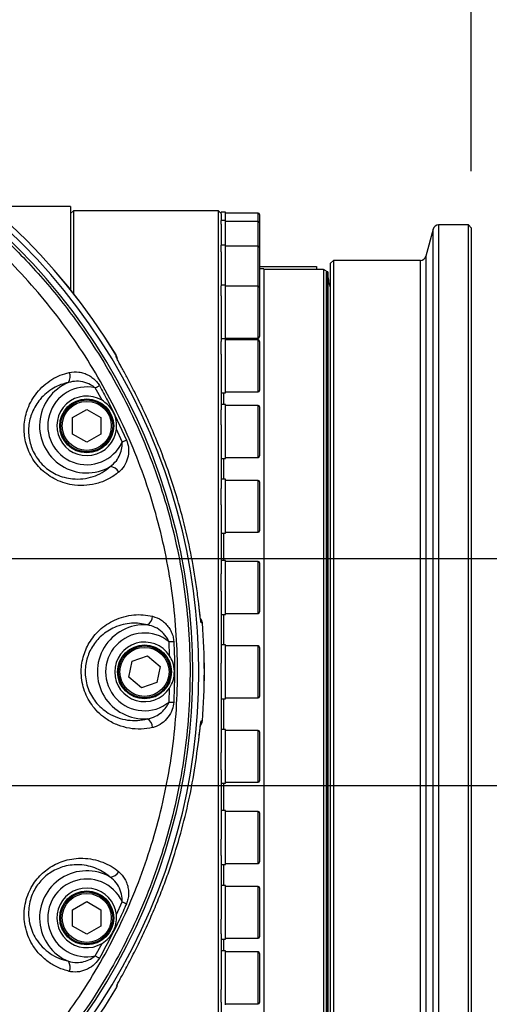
# Model space of a CAD drawing. Extents: x 0 to 8410, y 0 to 5940.
# Tile 157 of 161: x 6308 to 6473, y 4306 to 4653. Entities that reach past the tile are written whole.
import ezdxf

# ---------------------------------------------------------------- set-up
doc = ezdxf.new("R2010")
doc.units = 0
doc.header["$LTSCALE"] = 10
doc.layers.get('0').update_dxf_attribs({"linetype": 'CONTINUOUS'})
doc.styles.add('SLDTEXTSTYLE0', font='TXT', dxfattribs={"width": 0.605})
doc.dimstyles.new('SLDDIMSTYLE1', dxfattribs={"dimtxt": 50, "dimasz": 50, "dimexe": 0, "dimexo": 0.0625, "dimgap": 12.5, "dimtad": 1, "dimdec": 1, "dimrnd": 1e-09, "dimzin": 12, "dimtxsty": 'SLDTEXTSTYLE0', "dimsah": 1, "dimcen": 0.09, "dimazin": 3, "dimtfac": 1, "dimtofl": 0, "dimtmove": 0, "dimatfit": 3, "dimtolj": 1, "dimtzin": 12})
doc.dimstyles.new('SLDDIMSTYLE2', dxfattribs={"dimtxt": 50, "dimasz": 50, "dimexe": 0, "dimexo": 0.0625, "dimgap": 12.5, "dimtad": 1, "dimdec": 0, "dimrnd": 1e-09, "dimzin": 12, "dimtxsty": 'SLDTEXTSTYLE0', "dimsah": 1, "dimcen": 0.09, "dimazin": 3, "dimtfac": 1, "dimtofl": 0, "dimtmove": 0, "dimatfit": 3, "dimtolj": 1, "dimtzin": 12})
doc.dimstyles.new('SLDDIMSTYLE3', dxfattribs={"dimtxt": 50, "dimasz": 50, "dimexe": 0, "dimexo": 0.0625, "dimgap": 12.5, "dimtad": 1, "dimdec": 1, "dimrnd": 1e-09, "dimzin": 12, "dimtxsty": 'SLDTEXTSTYLE0', "dimsah": 1, "dimcen": 0.09, "dimazin": 3, "dimtfac": 1, "dimtmove": 0, "dimatfit": 3, "dimtolj": 1, "dimtzin": 12})

# ---------------------------------------------------------------- blocks, each defined once
blk = doc.blocks.new('_D_3')
at = {"color": 7, "linetype": 'CONTINUOUS'}
for p, q in [((5824.02, 5118.99), (8056.37, 5118.99)), ((8041.37, 1025.8), (8041.37, 5118.99)), ((6281.63, 1025.8), (8056.37, 1025.8))]:
    blk.add_line(p, q, dxfattribs=at)
for points in [[(8041.37, 5118.99), (8033.87, 5068.99), (8048.87, 5068.99)], [(8041.37, 1025.8), (8048.87, 1075.8), (8033.87, 1075.8)]]:
    blk.add_solid(points, dxfattribs=at)
at = {"color": 7, "linetype": 'CONTINUOUS', "insert": (7976.91, 2996), "char_height": 50, "attachment_point": 1, "rotation": 90, "style": 'SLDTEXTSTYLE0'}
blk.add_mtext('4093', dxfattribs=at)
blk = doc.blocks.new('_D_11')
at = {"color": 7, "linetype": 'CONTINUOUS'}
for p, q in [((6156.63, 4443.02), (6156.63, 5288.89)), ((6466.63, 4599.52), (6466.63, 5288.89)), ((6156.63, 5273.89), (6466.63, 5273.89))]:
    blk.add_line(p, q, dxfattribs=at)
for points in [[(6156.63, 5273.89), (6206.63, 5266.39), (6206.63, 5281.39)], [(6466.63, 5273.89), (6416.63, 5281.39), (6416.63, 5266.39)]]:
    blk.add_solid(points, dxfattribs=at)
at = {"color": 7, "linetype": 'CONTINUOUS', "insert": (6254.34, 5338.34), "char_height": 50, "attachment_point": 1, "style": 'SLDTEXTSTYLE0'}
blk.add_mtext('310', dxfattribs=at)
blk = doc.blocks.new('_D_13')
at = {"color": 7, "linetype": 'CONTINUOUS'}
for p, q in [((6056.63, 4443.02), (6056.63, 4048.09)), ((6156.63, 4403.02), (6156.63, 4048.09)), ((6056.63, 4063.09), (5956.63, 4063.09)), ((6156.63, 4063.09), (6056.63, 4063.09)), ((6156.63, 4063.09), (6338.08, 4063.09))]:
    blk.add_line(p, q, dxfattribs=at)
for points in [[(6056.63, 4063.09), (6006.63, 4070.59), (6006.63, 4055.59)], [(6156.63, 4063.09), (6206.63, 4055.59), (6206.63, 4070.59)]]:
    blk.add_solid(points, dxfattribs=at)
at = {"color": 7, "linetype": 'CONTINUOUS', "insert": (6223.5, 4127.55), "char_height": 50, "attachment_point": 1, "style": 'SLDTEXTSTYLE0'}
blk.add_mtext('100', dxfattribs=at)
blk = doc.blocks.new('_D_15')
at = {"color": 7, "linetype": 'CONTINUOUS'}
for p, q in [((6590.72, 4463.02), (6590.72, 4563.02)), ((6076.63, 4463.02), (6605.72, 4463.02)), ((6590.72, 4383.02), (6590.72, 4463.02)), ((6076.63, 4383.02), (6605.72, 4383.02)), ((6590.72, 4383.02), (6590.72, 4283.02))]:
    blk.add_line(p, q, dxfattribs=at)
for points in [[(6590.72, 4463.02), (6598.22, 4513.02), (6583.22, 4513.02)], [(6590.72, 4383.02), (6583.22, 4333.02), (6598.22, 4333.02)]]:
    blk.add_solid(points, dxfattribs=at)
at = {"color": 7, "linetype": 'CONTINUOUS', "insert": (6526.27, 4384.83), "char_height": 50, "attachment_point": 1, "rotation": 90, "style": 'SLDTEXTSTYLE0'}
blk.add_mtext('80', dxfattribs=at)

msp = doc.modelspace()

# ---------------------------------------------------------------- linework, layer by layer
at = {"color": 7, "linetype": 'CONTINUOUS'}
for p, q in [((6325.633945, 4587.021639), (6300.104799, 4587.021639)), ((6325.633945, 4587.021639), (6325.633945, 4557.647993)), ((6326.634111, 4585.521747), (6325.633945, 4584.52182)), ((6377.633991, 4585.521747), (6326.634111, 4585.521747)), ((6326.634111, 4585.521747), (6326.634111, 4556.382944)), ((6378.634157, 4584.52182), (6377.633991, 4585.521747)), ((6377.633991, 4423.021843), (6377.633991, 4585.521747)), ((6380.134048, 4585.021784), (6378.634157, 4585.021784)), ((6378.634157, 4584.52182), (6378.634157, 4585.021784)), ((6378.634157, 4584.491302), (6378.634157, 4582.091381)), ((6380.134048, 4582.091381), (6380.134048, 4585.021784)), ((6391.634168, 4584.656765), (6380.134048, 4584.656765)), ((6392.134132, 4584.156801), (6392.134132, 4581.226398)), ((6380.134048, 4582.091381), (6378.634157, 4582.091381)), ((6378.634157, 4580.778171), (6378.634157, 4582.091381)), ((6378.634157, 4580.778171), (6378.634157, 4573.413421)), ((6380.134048, 4573.413421), (6380.134048, 4582.091381)), ((6391.634168, 4581.7266), (6380.134048, 4581.7266)), ((6392.134132, 4581.226398), (6392.134132, 4572.548439)), ((6465.63405, 4580.521633), (6455.168666, 4580.521633)), ((6466.633978, 4579.521705), (6465.63405, 4580.521633)), ((6465.63405, 4265.521814), (6465.63405, 4580.521633)), ((6453.236761, 4579.039385), (6450.681867, 4569.504072)), ((6466.633978, 4579.521705), (6466.633978, 4266.521742)), ((6380.134048, 4573.413421), (6378.634157, 4573.413421)), ((6378.634157, 4571.002533), (6378.634157, 4573.397924)), ((6380.134048, 4559.320738), (6380.134048, 4573.413421)), ((6378.634157, 4571.002533), (6378.634157, 4559.017708)), ((6391.634168, 4573.048403), (6380.134048, 4573.048403)), ((6392.134132, 4572.548439), (6392.134132, 4560.608913)), ((6418.134155, 4568.021824), (6417.133989, 4567.021658)), ((6417.133989, 4279.021789), (6417.133989, 4567.021658)), ((6448.749961, 4568.021824), (6418.134155, 4568.021824)), ((6418.134155, 4568.021824), (6418.134155, 4278.021623)), ((6392.134132, 4565.848638), (6412.134113, 4565.848638)), ((6393.634023, 4565.021803), (6392.134132, 4565.021803)), ((6393.634023, 4565.021803), (6393.634023, 4281.021644)), ((6414.63417, 4564.771702), (6393.634023, 4564.771702)), ((6412.134113, 4565.848638), (6412.134113, 4564.771702)), ((6415.634098, 4564.19449), (6414.63417, 4564.771702)), ((6414.63417, 4564.771702), (6414.63417, 4281.271746)), ((6415.634098, 4564.19449), (6415.634098, 4281.849195)), ((6416.204156, 4564.021637), (6415.72875, 4563.996841)), ((6416.203918, 4563.973476), (6416.203918, 4282.069971)), ((6416.204156, 4292.706062), (6416.204156, 4564.021637)), ((6392.134132, 4560.608913), (6392.134132, 4558.455755)), ((6380.134048, 4559.320738), (6378.634157, 4559.320738)), ((6378.634157, 4555.540134), (6378.634157, 4559.017708)), ((6380.134048, 4540.355493), (6380.134048, 4559.320738)), ((6391.634168, 4558.955957), (6380.134048, 4558.955957)), ((6392.134132, 4558.455755), (6392.134132, 4545.023491)), ((6378.634157, 4555.540134), (6378.634157, 4539.411117)), ((6392.134132, 4545.023491), (6392.134132, 4541.185905)), ((6380.134048, 4540.355493), (6378.634157, 4540.355493)), ((6378.634157, 4534.985115), (6378.634157, 4539.411117)), ((6380.134048, 4540.685942), (6391.634168, 4540.685942)), ((6380.134048, 4521.35544), (6380.134048, 4540.355493)), ((6391.634168, 4539.990475), (6380.134048, 4539.990475)), ((6392.134132, 4539.490511), (6392.134132, 4524.749567)), ((6341.582956, 4534.720232), (6341.580572, 4534.6828)), ((6342.004957, 4533.431818), (6342.020931, 4533.248951)), ((6378.634157, 4534.985115), (6378.634157, 4515.331795)), ((6378.634157, 4521.35544), (6380.134048, 4521.35544)), ((6380.134048, 4521.720459), (6391.634168, 4521.720459)), ((6392.134132, 4524.749567), (6392.134132, 4522.220423)), ((6326.297941, 4512.612392), (6331.297817, 4515.499164)), ((6331.297817, 4515.499164), (6336.297931, 4512.612392)), ((6380.134048, 4517.246296), (6378.634157, 4517.246296)), ((6378.634157, 4510.127117), (6378.634157, 4515.331795)), ((6380.134048, 4498.246242), (6380.134048, 4517.246296)), ((6391.634168, 4516.881277), (6380.134048, 4516.881277)), ((6392.134132, 4516.381313), (6392.134132, 4500.566532)), ((6326.297941, 4506.838848), (6326.297941, 4512.612392)), ((6336.297931, 4512.612392), (6336.297931, 4506.838848)), ((6378.634157, 4510.127117), (6378.634157, 4487.705042)), ((6331.297817, 4503.952076), (6326.297941, 4506.838848)), ((6336.297931, 4506.838848), (6331.297817, 4503.952076)), ((6392.134132, 4500.566532), (6392.134132, 4499.111225)), ((6378.634157, 4498.246242), (6380.134048, 4498.246242)), ((6380.134048, 4498.611261), (6391.634168, 4498.611261)), ((6380.134048, 4490.881016), (6378.634157, 4490.881016)), ((6380.134048, 4471.880962), (6380.134048, 4490.881016)), ((6391.634168, 4490.515997), (6380.134048, 4490.515997)), ((6378.634157, 4481.921961), (6378.634157, 4487.705042)), ((6392.134132, 4490.016033), (6392.134132, 4473.403265)), ((6378.634157, 4481.921961), (6378.634157, 4457.592537)), ((6392.134132, 4473.403265), (6392.134132, 4472.745945)), ((6378.634157, 4471.880962), (6380.134048, 4471.880962)), ((6380.134048, 4472.245981), (6391.634168, 4472.245981)), ((6380.134048, 4462.272932), (6378.634157, 4462.272932)), ((6380.134048, 4443.273117), (6380.134048, 4462.272932)), ((6391.634168, 4461.907913), (6380.134048, 4461.907913)), ((6392.134132, 4461.407949), (6392.134132, 4444.304039)), ((6378.634157, 4451.453258), (6378.634157, 4457.592537)), ((6378.634157, 4451.453258), (6378.634157, 4426.151325)), ((6378.634157, 4443.273117), (6380.134048, 4443.273117)), ((6380.134048, 4443.637897), (6391.634168, 4443.637897)), ((6392.134132, 4444.304039), (6392.134132, 4444.1381)), ((6380.134048, 4432.521631), (6378.634157, 4432.521631)), ((6380.134048, 4413.521816), (6380.134048, 4432.521631)), ((6391.634168, 4432.156851), (6380.134048, 4432.156851)), ((6392.134132, 4431.656648), (6392.134132, 4414.386799)), ((6347.280445, 4426.813652), (6352.741184, 4428.688099)), ((6352.741184, 4428.688099), (6357.094707, 4424.89629)), ((6346.173229, 4421.147396), (6347.280445, 4426.813652)), ((6357.094707, 4424.89629), (6355.98773, 4419.229795)), ((6378.634157, 4419.892122), (6378.634157, 4426.151325)), ((6350.526991, 4417.355348), (6346.173229, 4421.147396)), ((6377.633991, 4260.5217), (6377.633991, 4423.021843)), ((6355.98773, 4419.229795), (6350.526991, 4417.355348)), ((6378.634157, 4419.892122), (6378.634157, 4394.590189)), ((6380.134048, 4413.886835), (6391.634168, 4413.886835)), ((6378.634157, 4413.521816), (6380.134048, 4413.521816)), ((6380.134048, 4402.770569), (6378.634157, 4402.770569)), ((6380.134048, 4402.58794), (6380.134048, 4402.770569)), ((6380.134048, 4383.770515), (6380.134048, 4402.58794)), ((6391.634168, 4402.40555), (6380.134048, 4402.40555)), ((6392.134132, 4401.905348), (6392.134132, 4384.635498)), ((6378.634157, 4388.45091), (6378.634157, 4394.590189)), ((6378.634157, 4388.45091), (6378.634157, 4364.121487)), ((6378.634157, 4383.770515), (6380.134048, 4383.770515)), ((6380.134048, 4384.135534), (6391.634168, 4384.135534)), ((6380.134048, 4374.162485), (6378.634157, 4374.162485)), ((6380.134048, 4373.439361), (6380.134048, 4374.162485)), ((6391.634168, 4373.797466), (6380.134048, 4373.797466)), ((6380.134048, 4355.162432), (6380.134048, 4373.439361)), ((6392.134132, 4373.297502), (6392.134132, 4356.027414)), ((6378.634157, 4358.338405), (6378.634157, 4364.121487)), ((6378.634157, 4358.338405), (6378.634157, 4335.91633)), ((6378.634157, 4355.162432), (6380.134048, 4355.162432)), ((6380.134048, 4355.52745), (6391.634168, 4355.52745)), ((6380.134048, 4347.797205), (6378.634157, 4347.797205)), ((6380.134048, 4346.196224), (6380.134048, 4347.797205)), ((6391.634168, 4347.432186), (6380.134048, 4347.432186)), ((6380.134048, 4328.79739), (6380.134048, 4346.196224)), ((6392.134132, 4346.932222), (6392.134132, 4329.662372)), ((6326.297941, 4339.204599), (6331.297817, 4342.091371)), ((6331.297817, 4342.091371), (6336.297931, 4339.204599)), ((6326.297941, 4333.431055), (6326.297941, 4339.204599)), ((6336.297931, 4339.204599), (6336.297931, 4333.431055)), ((6378.634157, 4330.711653), (6378.634157, 4335.91633)), ((6331.297817, 4330.544283), (6326.297941, 4333.431055)), ((6336.297931, 4333.431055), (6331.297817, 4330.544283)), ((6378.634157, 4330.711653), (6378.634157, 4311.058571)), ((6378.634157, 4328.79739), (6380.134048, 4328.79739)), ((6380.134048, 4329.16217), (6391.634168, 4329.16217)), ((6380.134048, 4324.688007), (6378.634157, 4324.688007)), ((6380.134048, 4321.905424), (6380.134048, 4324.688007)), ((6391.634168, 4324.322988), (6380.134048, 4324.322988)), ((6392.134132, 4323.823025), (6392.134132, 4306.552936)), ((6380.134048, 4305.687954), (6380.134048, 4321.905424)), ((6341.582241, 4311.332514), (6341.582956, 4311.323215)), ((6342.022123, 4312.806417), (6342.004957, 4312.611629)), ((6378.634157, 4306.63233), (6378.634157, 4311.058571)), ((6378.634157, 4306.63233), (6378.634157, 4290.503313)), ((6380.134048, 4306.052973), (6391.634168, 4306.052973))]:
    msp.add_line(p, q, dxfattribs=at)
at = {"color": 8, "linetype": 'CONTINUOUS'}
for p, q in [((6391.634168, 4581.7266), (6391.634168, 4584.656765)), ((6391.634168, 4573.048403), (6391.634168, 4581.7266)), ((6455.168666, 4580.521633), (6455.168666, 4265.521814)), ((6453.236761, 4267.004062), (6453.236761, 4579.039385)), ((6391.634168, 4558.955957), (6391.634168, 4573.048403)), ((6448.749961, 4278.021623), (6448.749961, 4568.021824)), ((6450.681867, 4569.504072), (6450.681867, 4276.539375)), ((6415.72875, 4292.729189), (6415.72875, 4563.996841)), ((6391.634168, 4544.745733), (6391.634168, 4558.955957)), ((6391.634168, 4540.685942), (6391.634168, 4544.745733)), ((6391.634168, 4524.395992), (6391.634168, 4539.990475)), ((6341.744604, 4533.823301), (6341.644706, 4534.055759)), ((6336.690607, 4518.734981), (6334.306182, 4523.08922)), ((6379.434051, 4521.35544), (6379.434051, 4517.246296)), ((6391.634168, 4521.720459), (6391.634168, 4524.395992)), ((6391.634168, 4500.15073), (6391.634168, 4516.881277)), ((6343.763532, 4504.047205), (6341.735067, 4508.579542)), ((6379.434051, 4498.246242), (6379.434051, 4490.881016)), ((6391.634168, 4498.611261), (6391.634168, 4500.15073)), ((6391.634168, 4472.94121), (6391.634168, 4490.515997)), ((6391.634168, 4472.245981), (6391.634168, 4472.94121)), ((6379.434051, 4471.880962), (6379.434051, 4462.272932)), ((6391.634168, 4443.637897), (6391.634168, 4461.907913)), ((6379.434051, 4443.273117), (6379.434051, 4432.521631)), ((6360.465231, 4428.701689), (6360.266389, 4433.657457)), ((6391.634168, 4413.886835), (6391.634168, 4432.156851)), ((6360.266389, 4412.38599), (6360.465231, 4417.341997)), ((6379.434051, 4413.521816), (6379.434051, 4402.770569)), ((6391.634168, 4384.135534), (6391.634168, 4402.40555)), ((6379.434051, 4383.770515), (6379.434051, 4374.162485)), ((6391.634168, 4355.52745), (6391.634168, 4373.797466)), ((6379.434051, 4355.162432), (6379.434051, 4347.797205)), ((6391.634168, 4329.16217), (6391.634168, 4347.432186)), ((6341.735067, 4337.463905), (6343.763532, 4341.996242)), ((6334.306182, 4322.954227), (6336.690607, 4327.308466)), ((6379.434051, 4328.79739), (6379.434051, 4324.688007)), ((6391.634168, 4306.052973), (6391.634168, 4324.322988))]:
    msp.add_line(p, q, dxfattribs=at)
at = {"color": 7, "linetype": 'CONTINUOUS', "flags": 128}
msp.add_lwpolyline([(6415.72875, 4563.996841), (6415.673437, 4563.988735), (6415.634098, 4563.976099)], dxfattribs=at)
at = {"color": 8, "linetype": 'CONTINUOUS', "flags": 128}
for points in [[(6341.791572, 4533.780863), (6341.728391, 4533.907701), (6341.644706, 4534.055759)], [(6334.306182, 4523.08922), (6334.499302, 4523.197939), (6334.691228, 4523.306181), (6334.88101, 4523.413231), (6335.067691, 4523.518373), (6335.25032, 4523.621132), (6335.427703, 4523.721268), (6335.599126, 4523.817827), (6335.763397, 4523.910333)], [(6343.763532, 4504.047205), (6343.966903, 4504.13542), (6344.169082, 4504.222919), (6344.369115, 4504.309465), (6344.565811, 4504.394581), (6344.757976, 4504.477789), (6344.944896, 4504.558613), (6345.125379, 4504.636814), (6345.298471, 4504.711677)], [(6371.611776, 4440.261413), (6371.515455, 4440.811207), (6371.493997, 4440.886785)], [(6372.006836, 4440.260937), (6371.796789, 4440.261175), (6371.611776, 4440.261413)], [(6360.266389, 4433.657457), (6360.487642, 4433.668901), (6360.707702, 4433.680345), (6360.925378, 4433.691789), (6361.139478, 4433.702995), (6361.34881, 4433.713962), (6361.552181, 4433.724691), (6361.748399, 4433.734943), (6361.93675, 4433.744718)], [(6360.266389, 4412.38599), (6360.487642, 4412.374546), (6360.707702, 4412.362863), (6360.925378, 4412.351658), (6361.139478, 4412.340452), (6361.34881, 4412.329485), (6361.551942, 4412.318756), (6361.748399, 4412.308504), (6361.93675, 4412.298729)], [(6371.463241, 4405.060579), (6371.515455, 4405.232241), (6371.611776, 4405.782034)], [(6371.611776, 4405.782034), (6371.821823, 4405.782272), (6372.006836, 4405.782511)], [(6343.763532, 4341.996242), (6343.966903, 4341.908027), (6344.169082, 4341.820528), (6344.369115, 4341.733982), (6344.565811, 4341.648866), (6344.757976, 4341.565658), (6344.944896, 4341.484835), (6345.125379, 4341.406633), (6345.298471, 4341.33177)], [(6334.306182, 4322.954227), (6334.499302, 4322.845508), (6334.691228, 4322.737266), (6334.88101, 4322.630455), (6335.067691, 4322.525074), (6335.25032, 4322.422315), (6335.427703, 4322.32218), (6335.599126, 4322.22562), (6335.763397, 4322.133114)]]:
    msp.add_lwpolyline(points, dxfattribs=at)
at = {"color": 7, "linetype": 'CONTINUOUS'}
for centre, radius in [((6331.297847, 4509.725598), 9.5), ((6331.297847, 4509.725598), 9.135), ((6351.634054, 4423.021738), 9.5), ((6351.634054, 4423.021738), 9.135), ((6331.297847, 4336.317878), 9.5), ((6331.297847, 4336.317878), 9.135)]:
    msp.add_circle(centre, radius, dxfattribs=at)
at = {"color": 8, "linetype": 'CONTINUOUS'}
for centre in [(6331.297847, 4509.725598), (6351.634054, 4423.021738), (6331.297847, 4336.317878)]:
    msp.add_circle(centre, 8.635, dxfattribs=at)
at = {"color": 7, "linetype": 'CONTINUOUS'}
for centre, radius, start, end in [((5804.021524, 3538.989613), 1580, 55, 155), ((6156.634054, 4423.021738), 216.067681, 31.12397492, 93), ((6156.634054, 4423.021738), 214.174604, 267, 93), ((6156.634054, 4423.021738), 212, 267, 93), ((6391.634054, 4584.156738), 0.5, 0, 90), ((6391.634054, 4581.226493), 0.5, 0, 90), ((6455.168708, 4578.521738), 2, 90, 165), ((6391.634054, 4572.548367), 0.5, 0, 90), ((6448.750035, 4570.021738), 2, 270, 345), ((6391.634054, 4558.455854), 0.5, 0, 90), ((6391.634054, 4541.185854), 0.5, 270, 360), ((6391.634054, 4539.490522), 0.5, 0, 90), ((6339.017745, 4533.177674), 2.998071, 4.9313471, 30.45110986), ((6391.634054, 4522.220522), 0.5, 270, 360), ((6331.297847, 4509.725598), 10.5, 59.09653776, 353.7342974), ((6391.634054, 4516.381198), 0.5, 0, 90), ((6391.634054, 4499.111198), 0.5, 270, 360), ((6391.634054, 4490.015961), 0.5, 0, 90), ((6391.634054, 4472.745961), 0.5, 270, 360), ((6391.634054, 4461.408012), 0.5, 0, 90), ((6369.009813, 4440.019734), 3.006713, 4.60128463, 38.06071883), ((6391.634054, 4444.138012), 0.5, 270, 360), ((6156.634054, 4423.021738), 216.067681, 0, 4.57647842), ((6351.634054, 4423.021738), 10.5, 32.74744263, 327.25244402), ((6391.634054, 4431.656738), 0.5, 0, 90), ((6156.634054, 4423.021738), 216.067681, 355.42326592, 0), ((6391.634054, 4414.386738), 0.5, 270, 360), ((6369.00889, 4406.024005), 3.007656, 321.54140913, 355.39458609), ((6391.634054, 4401.905464), 0.5, 0, 90), ((6391.634054, 4384.635464), 0.5, 270, 360), ((6391.634054, 4373.297514), 0.5, 0, 90), ((6391.634054, 4356.027514), 0.5, 270, 360), ((6331.297847, 4336.317878), 10.5, 6.26570271, 300.90346132), ((6391.634054, 4346.932277), 0.5, 0, 90), ((6391.634054, 4329.662277), 0.5, 270, 360), ((6391.634054, 4323.822954), 0.5, 0, 90), ((6156.634054, 4423.021738), 216.067681, 267, 328.8716808), ((6339.017276, 4312.866053), 2.998582, 329.13005446, 355.0595642), ((6391.634054, 4306.552954), 0.5, 270, 360)]:
    msp.add_arc(centre, radius, start, end, dxfattribs=at)
at = {"color": 8, "linetype": 'CONTINUOUS'}
for centre, radius, start, end in [((6156.634054, 4423.021738), 216.061589, 31.12957828, 93), ((6339.031296, 4533.171157), 2.985063, 5.00955449, 31.261327), ((6321.721108, 4527.044295), 3.740838, 327.35509702, 24.04569634), ((6331.297847, 4509.725598), 16.595797, 112.78369032, 300.02980883), ((6331.297847, 4509.725598), 13.698019, 77.31335465, 335.51007752), ((6339.306375, 4491.627596), 3.741753, 28.77062773, 85.45117055), ((6350.753229, 4442.793385), 3.742338, 300.96929691, 357.63084462), ((6351.634054, 4423.021738), 16.595797, 86.38978134, 273.60948729), ((6156.634054, 4423.021738), 216.061589, 355.423594, 4.576406), ((6351.634054, 4423.021738), 13.698019, 50.93544865, 309.06413011), ((6350.753158, 4403.250311), 3.742161, 2.36544796, 59.02779647), ((6331.297847, 4336.317878), 16.595797, 59.97016765, 247.21630942), ((6339.30596, 4354.416493), 3.742425, 274.55438083, 331.22382089), ((6331.297847, 4336.317878), 13.698019, 24.48991466, 282.68664481), ((6321.721108, 4318.999153), 3.740838, 335.95430366, 32.64490298), ((6156.634054, 4423.021738), 216.061589, 267, 328.87042172), ((6339.031296, 4312.872291), 2.985063, 328.738673, 354.99044551)]:
    msp.add_arc(centre, radius, start, end, dxfattribs=at)
for points, knots in [([(6145.589771, 4633.760025), (6148.526386, 4633.878383), (6154.399669, 4634.115101), (6163.23578, 4634.003193), (6172.076106, 4633.547098), (6180.9267, 4632.709256), (6189.754043, 4631.49788), (6198.559513, 4629.907443), (6207.306729, 4627.940473), (6217.689246, 4625.137449), (6229.580025, 4621.212288), (6242.808594, 4615.827392), (6255.610232, 4609.580106), (6267.936481, 4602.4965), (6278.730501, 4595.290425), (6288.078858, 4588.223633), (6296.102458, 4581.505965), (6303.671672, 4574.50642), (6310.813898, 4567.226969), (6317.468298, 4559.76245), (6323.708441, 4552.060283), (6330.415492, 4542.945611), (6337.402249, 4532.216827), (6344.368589, 4519.747207), (6350.462574, 4506.870817), (6355.663154, 4493.638385), (6359.968943, 4480.076845), (6363.356264, 4466.227885), (6365.802417, 4452.153769), (6367.291394, 4437.984836), (6367.818219, 4423.775497), (6367.392069, 4409.552621), (6366.004135, 4395.363335), (6363.653894, 4381.273789), (6360.368709, 4367.411677), (6356.163082, 4353.829636), (6351.052835, 4340.550341), (6345.046659, 4327.620698), (6338.165402, 4315.103458), (6330.477608, 4303.110006), (6322.013124, 4291.68603), (6312.796173, 4280.846351), (6302.848474, 4270.63415), (6292.212442, 4261.099913), (6280.988109, 4252.327695), (6269.219829, 4244.349329), (6256.934303, 4237.171938), (6244.167206, 4230.827446), (6230.97428, 4225.3516), (6217.47881, 4220.78856), (6203.732697, 4217.155215), (6190.830908, 4214.655654), (6178.831352, 4213.065736), (6167.795614, 4212.199955), (6156.696428, 4211.870527), (6149.297134, 4212.145758), (6145.589771, 4212.283661)], [0, 0, 0, 0, 0.0128706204, 0.025741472, 0.0386872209, 0.0516329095, 0.0646669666, 0.0777010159, 0.0908122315, 0.103923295, 0.1247907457, 0.145611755, 0.1664328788, 0.1871328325, 0.2078329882, 0.2232321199, 0.2384398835, 0.2536473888, 0.2683684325, 0.283089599, 0.2974296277, 0.3117692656, 0.3326379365, 0.3534606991, 0.3742831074, 0.3949844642, 0.4156858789, 0.4365564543, 0.4573812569, 0.4782056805, 0.4989089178, 0.5196124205, 0.5404816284, 0.5613048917, 0.5821282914, 0.6028302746, 0.6235323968, 0.644401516, 0.6652243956, 0.6860474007, 0.7067492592, 0.7274512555, 0.7483200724, 0.7691427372, 0.7899653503, 0.8106666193, 0.8313683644, 0.8522377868, 0.8730609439, 0.8938841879, 0.9145860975, 0.9352883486, 0.9513992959, 0.9675770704, 0.9837547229, 1, 1, 1, 1]), ([(6145.832719, 4216.67843), (6150.650157, 4216.523313), (6160.291037, 4216.212886), (6174.745389, 4217.037328), (6188.927587, 4218.765793), (6202.785062, 4221.464344), (6216.272348, 4225.047541), (6229.506001, 4229.527195), (6242.397151, 4234.872444), (6254.879759, 4241.064575), (6266.904304, 4248.103857), (6278.443244, 4255.949499), (6289.446698, 4264.555699), (6299.84026, 4273.865783), (6309.568778, 4283.839629), (6318.584826, 4294.461901), (6326.876597, 4305.684244), (6334.410902, 4317.447439), (6341.136993, 4329.67267), (6347.015602, 4342.30452), (6352.007784, 4355.312318), (6356.118216, 4368.646871), (6359.334607, 4382.241101), (6361.635505, 4396.003847), (6363.001876, 4409.870072), (6363.406752, 4423.797888), (6362.871593, 4437.742299), (6361.406715, 4451.635746), (6359.022382, 4465.385227), (6355.721338, 4478.922507), (6351.49295, 4492.19927), (6346.372169, 4505.180112), (6340.391175, 4517.805154), (6333.589946, 4529.989818), (6325.994637, 4541.671347), (6317.610297, 4552.800136), (6308.48154, 4563.354342), (6298.658583, 4573.287832), (6288.207477, 4582.534349), (6277.173698, 4591.042849), (6265.578444, 4598.768183), (6253.47143, 4605.705039), (6240.915095, 4611.827052), (6227.993291, 4617.092597), (6214.766951, 4621.46944), (6201.271195, 4624.920887), (6187.554413, 4627.465703), (6173.684086, 4629.073193), (6159.748648, 4629.820333), (6150.466086, 4629.516457), (6145.832719, 4629.364778)], [0, 0, 0, 0, 0.021553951, 0.0431347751, 0.064689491, 0.0854294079, 0.1062402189, 0.1270751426, 0.1478860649, 0.1686260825, 0.1893630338, 0.2101711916, 0.2310034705, 0.2518113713, 0.2725490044, 0.2932855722, 0.3140933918, 0.3349253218, 0.3557332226, 0.3764700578, 0.3972074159, 0.4180157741, 0.4388482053, 0.4596566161, 0.4803941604, 0.5011330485, 0.5219428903, 0.5427766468, 0.5635863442, 0.5843254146, 0.605063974, 0.6258732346, 0.6467065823, 0.6675156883, 0.6882540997, 0.7089926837, 0.7298018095, 0.7506353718, 0.7714445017, 0.7921828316, 0.8129201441, 0.8337279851, 0.8545600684, 0.8753680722, 0.8961051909, 0.916837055, 0.9376398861, 0.9584665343, 0.9792686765, 1, 1, 1, 1]), ([(6341.644706, 4534.055759), (6341.629808, 4534.215669), (6341.609133, 4534.437578), (6341.588672, 4534.658507), (6341.582956, 4534.720232)], [0, 0, 0, 0, 0.7206121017, 1, 1, 1, 1]), ([(6342.586221, 4493.428518), (6341.472862, 4492.612755), (6339.246019, 4490.981138), (6335.39839, 4489.434886), (6331.307444, 4488.630452), (6327.351681, 4488.669255), (6323.692995, 4489.407977), (6320.581965, 4490.602159), (6317.794844, 4492.242768), (6315.365159, 4494.215103), (6313.237746, 4496.609222), (6311.548885, 4499.248135), (6310.345331, 4502.01485), (6309.584963, 4504.772875), (6309.238673, 4507.551386), (6309.26834, 4510.362985), (6309.700648, 4513.159745), (6310.564195, 4516.021956), (6311.880497, 4518.790474), (6313.746022, 4521.535565), (6316.120751, 4524.025766), (6318.928679, 4526.092349), (6321.942945, 4527.658715), (6324.072568, 4528.265287), (6325.137319, 4528.568556)], [0, 0, 0, 0, 0.0600915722, 0.1201898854, 0.180414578, 0.240597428, 0.2876880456, 0.3347409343, 0.3744337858, 0.4140983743, 0.4540494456, 0.4939812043, 0.5295916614, 0.5652106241, 0.6001543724, 0.6351125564, 0.6732769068, 0.711460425, 0.7556635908, 0.7998885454, 0.8517265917, 0.9035785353, 0.9517919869, 1, 1, 1, 1]), ([(6325.137319, 4528.568556), (6326.267699, 4528.709006), (6327.964858, 4528.919879), (6330.29485, 4528.325676), (6331.962771, 4527.603698), (6333.492028, 4526.580609), (6334.810353, 4525.365689), (6335.458584, 4524.375801), (6335.763397, 4523.910333)], [0, 0, 0, 0, 0.2958764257, 0.4442307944, 0.5925119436, 0.7337872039, 0.8748207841, 1, 1, 1, 1]), ([(6324.871006, 4525.026371), (6323.961314, 4524.794636), (6322.126507, 4524.327236), (6319.517799, 4523.060947), (6317.047273, 4521.349414), (6314.94832, 4519.260092), (6313.265754, 4516.916092), (6312.075285, 4514.548529), (6311.26867, 4512.067394), (6310.854694, 4509.652225), (6310.790561, 4507.194452), (6311.067917, 4504.78563), (6311.712128, 4502.365023), (6312.752836, 4499.967577), (6314.231497, 4497.652893), (6316.097138, 4495.590452), (6318.242376, 4493.882743), (6320.681517, 4492.500277), (6323.413344, 4491.504761), (6326.584918, 4490.938105), (6330.019592, 4490.97946), (6333.509284, 4491.762425), (6336.790905, 4493.176455), (6338.65762, 4494.624245), (6339.603128, 4495.357563)], [0, 0, 0, 0, 0.0481682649, 0.0971531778, 0.1490495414, 0.2020337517, 0.2461266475, 0.2910942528, 0.3287671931, 0.3672421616, 0.4012818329, 0.4361820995, 0.4704632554, 0.5058830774, 0.5442092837, 0.5841409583, 0.622826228, 0.6627111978, 0.7092273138, 0.7570969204, 0.8169887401, 0.8788055, 0.9386139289, 1, 1, 1, 1]), ([(6334.306182, 4523.08922), (6333.967967, 4523.35695), (6332.858824, 4524.234943), (6330.600844, 4525.172825), (6327.678377, 4525.63367), (6325.80248, 4525.22787), (6324.871006, 4525.026371)], [0, 0, 0, 0, 0.1254258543, 0.4113208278, 0.7076921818, 1, 1, 1, 1]), ([(6335.763397, 4523.910333), (6336.732864, 4522.160236), (6340.196996, 4515.906733), (6343.162726, 4509.398514), (6345.298471, 4504.711677)], [0, 0, 0, 0, 0.2798587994, 1, 1, 1, 1]), ([(6339.603128, 4495.357563), (6340.358277, 4496.008172), (6341.729483, 4497.189553), (6343.033763, 4499.55946), (6343.751665, 4501.832431), (6343.759903, 4503.369827), (6343.763532, 4504.047205)], [0, 0, 0, 0, 0.3052314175, 0.5542413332, 0.8035984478, 1, 1, 1, 1]), ([(6345.298471, 4504.711677), (6345.560176, 4503.883398), (6346.151684, 4502.011315), (6345.950902, 4498.998759), (6344.94072, 4496.085531), (6343.61905, 4494.321053), (6342.734185, 4493.556383), (6342.586221, 4493.428518)], [0, 0, 0, 0, 0.1951097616, 0.4409883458, 0.6899630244, 0.948157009, 1, 1, 1, 1]), ([(6371.611776, 4440.261413), (6371.595276, 4440.284342), (6371.54766, 4440.350511), (6371.42131, 4441.084342), (6371.221916, 4442.628517), (6370.978374, 4444.719992), (6370.797057, 4446.314436), (6370.706262, 4447.112848)], [0, 0, 0, 0, 0.11599781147, 0.33475120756, 0.55525332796, 0.77729462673, 1, 1, 1, 1]), ([(6354.49213, 4403.404762), (6353.15184, 4403.170969), (6350.432175, 4402.696564), (6346.320042, 4403.021279), (6342.277258, 4404.113965), (6338.764356, 4405.901431), (6335.794416, 4408.197242), (6333.548768, 4410.641022), (6331.768098, 4413.358367), (6330.478677, 4416.190135), (6329.623643, 4419.290036), (6329.289769, 4422.392396), (6329.434464, 4425.425511), (6329.981458, 4428.223279), (6330.905888, 4430.881279), (6332.180846, 4433.375716), (6333.814079, 4435.700023), (6335.854331, 4437.870279), (6338.269547, 4439.774848), (6341.150355, 4441.396392), (6344.393187, 4442.578872), (6347.815995, 4443.178911), (6351.221618, 4443.244455), (6353.395478, 4442.841838), (6354.492368, 4442.638685)], [0, 0, 0, 0, 0.0592406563, 0.1202089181, 0.179471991, 0.2406369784, 0.2870787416, 0.3347698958, 0.3739204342, 0.4141412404, 0.4533813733, 0.494037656, 0.5291377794, 0.5652947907, 0.5998281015, 0.6352019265, 0.6729701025, 0.7115622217, 0.7553206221, 0.8000143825, 0.851277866, 0.9037221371, 0.951419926, 1, 1, 1, 1]), ([(6354.492368, 4442.638685), (6355.567195, 4442.261991), (6357.180887, 4441.696441), (6359.003242, 4440.12843), (6360.176165, 4438.740577), (6361.0904, 4437.144472), (6361.731016, 4435.471027), (6361.870961, 4434.29675), (6361.93675, 4433.744718)], [0, 0, 0, 0, 0.29592368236, 0.44428570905, 0.59260644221, 0.73386730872, 0.87489022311, 1, 1, 1, 1]), ([(6352.678957, 4439.584543), (6351.76263, 4439.781037), (6349.914478, 4440.177347), (6347.017989, 4440.204383), (6344.045619, 4439.77098), (6341.236304, 4438.834068), (6338.686296, 4437.484116), (6336.566688, 4435.893252), (6334.740125, 4434.030286), (6333.294673, 4432.051858), (6332.143836, 4429.879534), (6331.320011, 4427.599106), (6330.820207, 4425.144505), (6330.685013, 4422.534268), (6330.979305, 4419.803264), (6331.73264, 4417.12615), (6332.893718, 4414.641984), (6334.463292, 4412.318846), (6336.466292, 4410.211759), (6339.054265, 4408.293423), (6342.148361, 4406.802186), (6345.621909, 4405.95054), (6349.18999, 4405.75671), (6351.505904, 4406.222814), (6352.678957, 4406.458904)], [0, 0, 0, 0, 0.0480978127, 0.0970091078, 0.1489150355, 0.2019081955, 0.2460120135, 0.2909934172, 0.3286753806, 0.3671565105, 0.4011974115, 0.4361042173, 0.47039425, 0.5058241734, 0.5441576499, 0.5840961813, 0.6227864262, 0.6626809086, 0.7091906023, 0.7570541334, 0.8169545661, 0.8787804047, 0.9386000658, 1, 1, 1, 1]), ([(6360.266389, 4433.657457), (6360.082687, 4434.047186), (6359.479961, 4435.325877), (6357.875259, 4437.168966), (6355.463348, 4438.881027), (6353.602828, 4439.351114), (6352.678957, 4439.584543)], [0, 0, 0, 0, 0.1253265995, 0.4111942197, 0.7076188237, 1, 1, 1, 1]), ([(6361.93675, 4433.744718), (6362.026625, 4431.746065), (6362.347919, 4424.6011), (6362.108905, 4417.449685), (6361.93675, 4412.298729)], [0, 0, 0, 0, 0.2797289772, 1, 1, 1, 1]), ([(6352.678957, 4406.458904), (6353.645121, 4406.705835), (6355.398386, 4407.153933), (6357.619708, 4408.695482), (6359.271898, 4410.40998), (6359.962239, 4411.781657), (6360.266389, 4412.38599)], [0, 0, 0, 0, 0.3055655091, 0.5544992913, 0.8037214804, 1, 1, 1, 1]), ([(6361.93675, 4412.298729), (6361.803066, 4411.441246), (6361.500904, 4409.503114), (6359.982145, 4406.896849), (6357.783611, 4404.737613), (6355.815035, 4403.74505), (6354.681973, 4403.453595), (6354.49213, 4403.404762)], [0, 0, 0, 0, 0.1950121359, 0.4407777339, 0.689650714, 0.9480014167, 1, 1, 1, 1]), ([(6370.706262, 4398.930837), (6370.756507, 4399.372704), (6370.896788, 4400.606376), (6371.116575, 4402.522172), (6371.335161, 4404.321246), (6371.510008, 4405.545909), (6371.577886, 4405.703401), (6371.611776, 4405.782034)], [0, 0, 0, 0, 0.1235377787, 0.3449118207, 0.5645091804, 0.7825665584, 1, 1, 1, 1]), ([(6325.137319, 4317.474892), (6323.814451, 4317.868709), (6321.168639, 4318.656365), (6317.611579, 4320.787338), (6314.49813, 4323.560176), (6312.137869, 4326.734939), (6310.515349, 4330.096307), (6309.586032, 4333.296499), (6309.208816, 4336.509001), (6309.311729, 4339.637282), (6309.933146, 4342.779638), (6311.015235, 4345.720628), (6312.492584, 4348.352422), (6314.230801, 4350.625537), (6316.235534, 4352.580302), (6318.493281, 4354.255024), (6320.982007, 4355.600765), (6323.784123, 4356.641885), (6326.785206, 4357.266625), (6330.099946, 4357.439365), (6333.519298, 4357.051943), (6336.862749, 4356.063947), (6339.931498, 4354.609119), (6341.701316, 4353.279657), (6342.586221, 4352.614929)], [0, 0, 0, 0, 0.0600921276, 0.1201876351, 0.1804110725, 0.2405945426, 0.287682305, 0.3347306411, 0.374431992, 0.4141037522, 0.4540600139, 0.4939967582, 0.5296225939, 0.5652552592, 0.6001920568, 0.6351445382, 0.6732999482, 0.7114762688, 0.7556848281, 0.7999128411, 0.8517564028, 0.9036173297, 0.9518088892, 1, 1, 1, 1]), ([(6339.603128, 4350.685884), (6338.868958, 4351.270227), (6337.38812, 4352.44886), (6334.803296, 4353.76217), (6331.946846, 4354.69628), (6329.013359, 4355.105539), (6326.128845, 4355.029862), (6323.523265, 4354.547253), (6321.059329, 4353.690817), (6318.88533, 4352.561575), (6316.888953, 4351.127747), (6315.137131, 4349.451559), (6313.59777, 4347.475014), (6312.316099, 4345.196317), (6311.365128, 4342.61873), (6310.849659, 4339.885286), (6310.785389, 4337.143503), (6311.158474, 4334.36438), (6312.016518, 4331.586211), (6313.482088, 4328.717119), (6315.590826, 4326.005616), (6318.323865, 4323.698942), (6321.433596, 4321.939028), (6323.715293, 4321.327051), (6324.871006, 4321.017076)], [0, 0, 0, 0, 0.0481477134, 0.0971150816, 0.1490173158, 0.2020091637, 0.2461057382, 0.2910778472, 0.3287425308, 0.3672105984, 0.4012417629, 0.4361347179, 0.4704255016, 0.5058590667, 0.5441959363, 0.5841346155, 0.6228271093, 0.66272143, 0.7092324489, 0.7570989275, 0.8169920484, 0.8788054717, 0.9386132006, 1, 1, 1, 1]), ([(6342.586221, 4352.614929), (6343.381433, 4351.799218), (6344.575368, 4350.574505), (6345.510441, 4348.358898), (6345.943322, 4346.593423), (6346.052991, 4344.756427), (6345.882002, 4342.971289), (6345.485115, 4341.856174), (6345.298471, 4341.33177)], [0, 0, 0, 0, 0.2958495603, 0.4441902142, 0.5924655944, 0.7337440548, 0.8747880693, 1, 1, 1, 1]), ([(6343.763532, 4341.996242), (6343.77239, 4342.427728), (6343.801436, 4343.842584), (6343.183452, 4346.208949), (6341.784058, 4348.816308), (6340.32673, 4350.065585), (6339.603128, 4350.685884)], [0, 0, 0, 0, 0.1254613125, 0.4113916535, 0.7077402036, 1, 1, 1, 1]), ([(6345.298471, 4341.33177), (6344.490076, 4339.501662), (6341.601519, 4332.96232), (6338.207536, 4326.666778), (6335.763397, 4322.133114)], [0, 0, 0, 0, 0.2798612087, 1, 1, 1, 1]), ([(6324.871006, 4321.017076), (6325.845842, 4320.808764), (6327.615643, 4320.430577), (6330.291559, 4320.82351), (6332.53517, 4321.625736), (6333.764502, 4322.547896), (6334.306182, 4322.954227)], [0, 0, 0, 0, 0.3053322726, 0.5543259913, 0.8036228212, 1, 1, 1, 1]), ([(6335.763397, 4322.133114), (6335.261917, 4321.42421), (6334.128462, 4319.821932), (6331.608192, 4318.161256), (6328.677397, 4317.205242), (6326.472932, 4317.191924), (6325.32875, 4317.434334), (6325.137319, 4317.474892)], [0, 0, 0, 0, 0.195078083, 0.4409197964, 0.6898600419, 0.9481110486, 1, 1, 1, 1])]:
    msp.add_open_spline(points, degree=3, knots=knots, dxfattribs=at)
at = {"color": 7, "linetype": 'CONTINUOUS'}
for points, knots in [([(6417.133989, 4558.336784), (6417.025551, 4558.659869), (6416.417333, 4560.47201), (6416.300182, 4562.394085), (6416.203918, 4563.973476)], [0, 0, 0, 0, 0.17828875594, 1, 1, 1, 1]), ([(6357.839765, 4499.808599), (6356.848061, 4502.315802), (6354.863927, 4507.332047), (6351.560943, 4514.705985), (6348.600912, 4520.812928), (6346.109205, 4525.630179), (6344.519061, 4528.609335), (6343.331616, 4530.795994), (6342.494975, 4532.340953), (6341.873605, 4533.497867), (6341.774183, 4533.74868), (6341.744604, 4533.823301)], [0, 0, 0, 0, 0.1958834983, 0.3919106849, 0.5870491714, 0.6940970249, 0.8008469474, 0.8540947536, 0.907209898, 0.972393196, 1, 1, 1, 1]), ([(6341.735067, 4508.579542), (6341.762486, 4509.569509), (6341.819983, 4511.645448), (6340.729377, 4514.67699), (6338.953107, 4517.157333), (6337.373323, 4518.258921), (6336.690607, 4518.734981)], [0, 0, 0, 0, 0.24729579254, 0.51857398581, 0.79194801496, 1, 1, 1, 1]), ([(6370.706262, 4447.112848), (6370.463473, 4449.097133), (6369.734956, 4455.051214), (6368.031979, 4464.92265), (6365.340011, 4476.685519), (6362.01032, 4488.358948), (6359.231424, 4495.988002), (6357.839765, 4499.808599)], [0, 0, 0, 0, 0.11027929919, 0.33090616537, 0.5522173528, 0.77575235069, 1, 1, 1, 1]), ([(6371.474924, 4440.882732), (6371.475356, 4440.881073), (6371.480796, 4440.860176), (6371.454892, 4440.978051), (6371.407813, 4441.273872), (6371.322247, 4441.884333), (6371.208634, 4442.783508), (6371.0713, 4443.940121), (6370.916556, 4445.283108), (6370.792511, 4446.371531), (6370.721931, 4446.990432), (6370.707454, 4447.117378)], [0, 0, 0, 0, 0.0061925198, 0.0780157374, 0.184135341, 0.3186252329, 0.4683982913, 0.6288952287, 0.7915848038, 0.957250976, 1, 1, 1, 1]), ([(6360.465231, 4417.341997), (6360.930558, 4418.21455), (6361.906467, 4420.044513), (6362.283724, 4423.240885), (6361.800886, 4426.263612), (6360.870255, 4427.962365), (6360.465231, 4428.701689)], [0, 0, 0, 0, 0.2464318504, 0.5168297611, 0.7897167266, 1, 1, 1, 1]), ([(6370.707454, 4398.926308), (6370.759399, 4399.382067), (6370.867309, 4400.328854), (6371.02382, 4401.693884), (6371.171103, 4402.950275), (6371.30123, 4404.000126), (6371.397274, 4404.70687), (6371.462445, 4405.101335), (6371.470746, 4405.139813), (6371.47397, 4405.154754)], [0, 0, 0, 0, 0.153715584, 0.3193265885, 0.4844901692, 0.6471564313, 0.8057748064, 0.9245794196, 1, 1, 1, 1]), ([(6357.839765, 4346.234848), (6358.538911, 4348.107892), (6360.636721, 4353.728029), (6363.674438, 4363.274026), (6366.706295, 4374.953956), (6369.131009, 4386.848145), (6370.180618, 4394.89898), (6370.706262, 4398.930837)], [0, 0, 0, 0, 0.1102823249, 0.3309060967, 0.5522168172, 0.7757502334, 1, 1, 1, 1]), ([(6341.777505, 4312.295963), (6341.837114, 4312.429664), (6341.909491, 4312.592006), (6342.279834, 4313.300585), (6342.853249, 4314.366785), (6343.818175, 4316.142273), (6345.176589, 4318.657175), (6347.226041, 4322.535671), (6349.883935, 4327.839976), (6352.700411, 4333.865586), (6355.386661, 4340.002978), (6357.023017, 4344.15998), (6357.839765, 4346.234848)], [0, 0, 0, 0, 0.03778202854, 0.04587557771, 0.10963552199, 0.16917605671, 0.22884999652, 0.34742724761, 0.50974749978, 0.67289984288, 0.83673582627, 1, 1, 1, 1]), ([(6336.690607, 4327.308466), (6337.49595, 4327.884725), (6339.184732, 4329.093125), (6340.941548, 4331.79352), (6341.844808, 4334.707569), (6341.768184, 4336.632102), (6341.735067, 4337.463905)], [0, 0, 0, 0, 0.2472812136, 0.5185414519, 0.791908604, 1, 1, 1, 1])]:
    msp.add_open_spline(points, degree=3, knots=knots, dxfattribs=at)

# ---------------------------------------------------------------- dimensions: what is measured, and where the dimension line sits
for base, p2, dimstyle, picture, middle in [((6466.634054, 5273.887961), (6466.634054, 4579.521738), 'SLDDIMSTYLE1', '_D_11', (6311.634054, 5273.887961)), ((6056.634054, 4063.094153), (6056.634054, 4463.021738), 'SLDDIMSTYLE3', '_D_13', (6280.789691, 4063.094153))]:
    dim = msp.add_linear_dim(base=base, p1=(6156.634054, 4423.021738), p2=p2, dimstyle=dimstyle, dxfattribs=at)
    dim.commit()
    dim.dimension.update_dxf_attribs({"geometry": picture, "text_midpoint": middle, "dimtype": 160})
for base, p1, p2, dimstyle, picture, middle in [((8041.367546, 5118.989613), (6261.634054, 1025.797468), (5804.021524, 5118.989613), 'SLDDIMSTYLE2', '_D_3', (8041.367546, 3072.39354)), ((6590.724686, 4463.021738), (6056.634054, 4383.021738), (6056.634054, 4463.021738), 'SLDDIMSTYLE3', '_D_15', (6590.724686, 4423.021738))]:
    dim = msp.add_linear_dim(base=base, p1=p1, p2=p2, angle=90, dimstyle=dimstyle, dxfattribs=at)
    dim.commit()
    dim.dimension.update_dxf_attribs({"geometry": picture, "text_midpoint": middle, "dimtype": 160})

doc.saveas('drawing.dxf')
